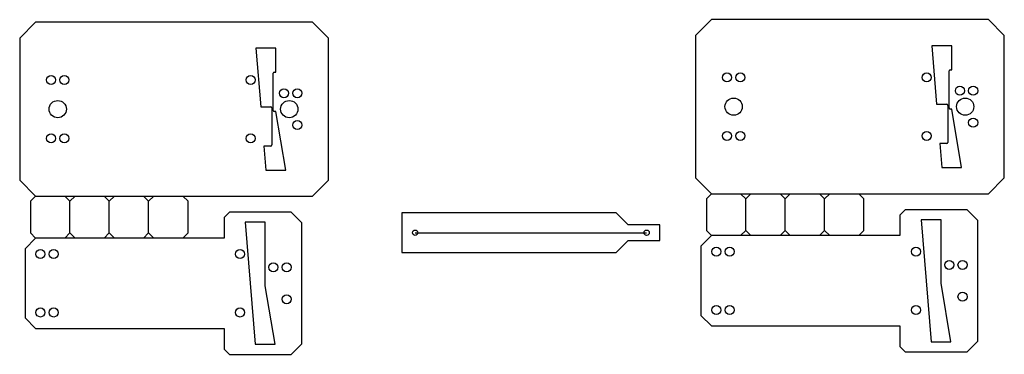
# Model space of a CAD drawing. Extents: x -192 to 178, y -46 to 80.
import ezdxf

# ---------------------------------------------------------------- set-up
doc = ezdxf.new("R2010")
doc.units = 0
doc.layers.get('0').update_dxf_attribs({"linetype": 'CONTINUOUS'})
for name, color, linetype in [('HIGH_POWER', 1, 'CONTINUOUS'), ('LOW_POWER', 5, 'CONTINUOUS'), ('MEDIUM_POWER', 3, 'CONTINUOUS')]:
    doc.layers.add(name, color=color, linetype=linetype)

msp = doc.modelspace()

# ---------------------------------------------------------------- linework, layer by layer
for p, q in [((67.88, 80.19), (61.88, 74.19)), ((171.88, 80.19), (67.88, 80.19)), ((177.88, 74.19), (171.88, 80.19)), ((61.88, 74.19), (61.88, 20.69)), ((177.88, 20.69), (177.88, 74.19)), ((158.13, 70.39), (150.66, 70.39)), ((150.66, 70.39), (152.44, 48.34)), ((158.13, 61.34), (158.13, 70.39)), ((157.13, 46.94), (157.13, 60.94)), ((157.53, 61.34), (158.13, 61.34)), ((152.44, 48.34), (156.23, 48.34)), ((156.63, 47.94), (156.63, 33.94)), ((158.13, 46.54), (157.53, 46.54)), ((161.85, 24.49), (158.13, 46.54)), ((156.23, 33.54), (153.64, 33.54)), ((153.64, 33.54), (154.37, 24.49)), ((154.37, 24.49), (161.85, 24.49)), ((61.88, 20.69), (67.88, 14.69)), ((171.88, 14.69), (177.88, 20.69)), ((67.88, 14.69), (65.94, 12.75)), ((65.94, 12.75), (65.94, 0.83)), ((67.88, 14.69), (171.88, 14.69)), ((80.74, 12.75), (78.8, 14.69)), ((82.68, 14.69), (80.74, 12.75)), ((80.74, 0.83), (80.74, 12.75)), ((95.54, 12.75), (93.6, 14.69)), ((97.48, 14.69), (95.54, 12.75)), ((95.54, 0.83), (95.54, 12.75)), ((110.34, 12.75), (108.4, 14.69)), ((112.28, 14.69), (110.34, 12.75)), ((110.34, 0.83), (110.34, 12.75)), ((125.14, 12.75), (123.2, 14.69)), ((125.14, 0.83), (125.14, 12.75)), ((140.68, 8.64), (138.68, 6.64)), ((163.88, 8.64), (140.68, 8.64)), ((167.88, 4.64), (163.88, 8.64)), ((138.68, 6.64), (138.68, -1.11)), ((154.13, 4.84), (146.66, 4.84)), ((146.66, 4.84), (150.37, -41.06)), ((154.13, -19.02), (154.13, 4.84)), ((167.88, -40.86), (167.88, 4.64)), ((-42.5, 0), (42.5, 0)), ((65.94, 0.83), (67.88, -1.11)), ((78.8, -1.11), (80.74, 0.83)), ((80.74, 0.83), (82.68, -1.11)), ((93.6, -1.11), (95.54, 0.83)), ((95.54, 0.83), (97.48, -1.11)), ((108.4, -1.11), (110.34, 0.83)), ((110.34, 0.83), (112.28, -1.11)), ((123.2, -1.11), (125.14, 0.83)), ((67.88, -1.11), (63.88, -5.11)), ((138.68, -1.11), (67.88, -1.11)), ((63.88, -5.11), (63.88, -31.11)), ((157.85, -41.06), (154.13, -19.02)), ((63.88, -31.11), (67.88, -35.11)), ((67.88, -35.11), (138.68, -35.11)), ((138.68, -35.11), (138.68, -42.86)), ((138.68, -42.86), (140.68, -44.86)), ((150.37, -41.06), (157.85, -41.06)), ((163.88, -44.86), (167.88, -40.86)), ((140.68, -44.86), (163.88, -44.86))]:
    msp.add_line(p, q)
for centre, radius in [((73.68, 58.44), 1.7), ((78.68, 58.44), 1.7), ((148.68, 58.44), 1.7), ((161.18, 53.44), 1.7), ((166.18, 53.44), 1.7), ((76.18, 47.44), 3.25), ((163.18, 47.44), 3.25), ((166.18, 41.44), 1.7), ((73.68, 36.44), 1.7), ((78.68, 36.44), 1.7), ((148.68, 36.44), 1.7), ((-43.5, 0), 1), ((43.5, 0), 1), ((69.68, -7.11), 1.7), ((74.68, -7.11), 1.7), ((144.68, -7.11), 1.7), ((157.18, -12.11), 1.7), ((162.18, -12.11), 1.7), ((162.18, -24.11), 1.7), ((69.68, -29.11), 1.7), ((74.68, -29.11), 1.7), ((144.68, -29.11), 1.7)]:
    msp.add_circle(centre, radius)
for centre, start, end in [((157.53, 60.94), 90, 180), ((156.23, 47.94), 0, 90), ((157.53, 46.94), 180, 270), ((156.23, 33.94), 270, 0)]:
    msp.add_arc(centre, 0.4, start, end)
at = {"layer": 'HIGH_POWER'}
for p, q in [((-186.08, 79.26), (-192.08, 73.26)), ((-186.08, 79.26), (-192.08, 73.26)), ((-186.08, 79.26), (-192.08, 73.26)), ((-186.08, 79.26), (-192.08, 73.26)), ((-186.08, 79.26), (-192.08, 73.26)), ((-186.08, 79.26), (-192.08, 73.26)), ((-186.08, 79.26), (-192.08, 73.26)), ((-186.08, 79.26), (-192.08, 73.26)), ((-186.08, 79.26), (-192.08, 73.26)), ((-186.08, 79.26), (-192.08, 73.26)), ((-186.08, 79.26), (-192.08, 73.26)), ((-186.08, 79.26), (-192.08, 73.26)), ((-82.08, 79.26), (-186.08, 79.26)), ((-82.08, 79.26), (-186.08, 79.26)), ((-82.08, 79.26), (-186.08, 79.26)), ((-82.08, 79.26), (-186.08, 79.26)), ((-82.08, 79.26), (-186.08, 79.26)), ((-82.08, 79.26), (-186.08, 79.26)), ((-82.08, 79.26), (-186.08, 79.26)), ((-82.08, 79.26), (-186.08, 79.26)), ((-82.08, 79.26), (-186.08, 79.26)), ((-82.08, 79.26), (-186.08, 79.26)), ((-82.08, 79.26), (-186.08, 79.26)), ((-82.08, 79.26), (-186.08, 79.26)), ((-76.08, 73.26), (-82.08, 79.26)), ((-76.08, 73.26), (-82.08, 79.26)), ((-76.08, 73.26), (-82.08, 79.26)), ((-76.08, 73.26), (-82.08, 79.26)), ((-76.08, 73.26), (-82.08, 79.26)), ((-76.08, 73.26), (-82.08, 79.26)), ((-76.08, 73.26), (-82.08, 79.26)), ((-76.08, 73.26), (-82.08, 79.26)), ((-76.08, 73.26), (-82.08, 79.26)), ((-76.08, 73.26), (-82.08, 79.26)), ((-76.08, 73.26), (-82.08, 79.26)), ((-76.08, 73.26), (-82.08, 79.26)), ((-192.08, 73.26), (-192.08, 19.76)), ((-192.08, 73.26), (-192.08, 19.76)), ((-192.08, 73.26), (-192.08, 19.76)), ((-192.08, 73.26), (-192.08, 19.76)), ((-192.08, 73.26), (-192.08, 19.76)), ((-192.08, 73.26), (-192.08, 19.76)), ((-192.08, 73.26), (-192.08, 19.76)), ((-192.08, 73.26), (-192.08, 19.76)), ((-192.08, 73.26), (-192.08, 19.76)), ((-192.08, 73.26), (-192.08, 19.76)), ((-192.08, 73.26), (-192.08, 19.76)), ((-192.08, 73.26), (-192.08, 19.76)), ((-76.08, 19.76), (-76.08, 73.26)), ((-76.08, 19.76), (-76.08, 73.26)), ((-76.08, 19.76), (-76.08, 73.26)), ((-76.08, 19.76), (-76.08, 73.26)), ((-76.08, 19.76), (-76.08, 73.26)), ((-76.08, 19.76), (-76.08, 73.26)), ((-76.08, 19.76), (-76.08, 73.26)), ((-76.08, 19.76), (-76.08, 73.26)), ((-76.08, 19.76), (-76.08, 73.26)), ((-76.08, 19.76), (-76.08, 73.26)), ((-76.08, 19.76), (-76.08, 73.26)), ((-76.08, 19.76), (-76.08, 73.26)), ((-95.83, 69.46), (-103.3, 69.46)), ((-103.3, 69.46), (-101.52, 47.41)), ((-95.83, 69.46), (-103.3, 69.46)), ((-103.3, 69.46), (-101.52, 47.41)), ((-95.83, 69.46), (-103.3, 69.46)), ((-103.3, 69.46), (-101.52, 47.41)), ((-95.83, 69.46), (-103.3, 69.46)), ((-103.3, 69.46), (-101.52, 47.41)), ((-95.83, 69.46), (-103.3, 69.46)), ((-103.3, 69.46), (-101.52, 47.41)), ((-95.83, 69.46), (-103.3, 69.46)), ((-103.3, 69.46), (-101.52, 47.41)), ((-95.83, 69.46), (-103.3, 69.46)), ((-103.3, 69.46), (-101.52, 47.41)), ((-95.83, 69.46), (-103.3, 69.46)), ((-103.3, 69.46), (-101.52, 47.41)), ((-95.83, 69.46), (-103.3, 69.46)), ((-103.3, 69.46), (-101.52, 47.41)), ((-95.83, 69.46), (-103.3, 69.46)), ((-103.3, 69.46), (-101.52, 47.41)), ((-95.83, 69.46), (-103.3, 69.46)), ((-103.3, 69.46), (-101.52, 47.41)), ((-95.83, 69.46), (-103.3, 69.46)), ((-103.3, 69.46), (-101.52, 47.41)), ((-95.83, 60.41), (-95.83, 69.46)), ((-95.83, 60.41), (-95.83, 69.46)), ((-95.83, 60.41), (-95.83, 69.46)), ((-95.83, 60.41), (-95.83, 69.46)), ((-95.83, 60.41), (-95.83, 69.46)), ((-95.83, 60.41), (-95.83, 69.46)), ((-95.83, 60.41), (-95.83, 69.46)), ((-95.83, 60.41), (-95.83, 69.46)), ((-95.83, 60.41), (-95.83, 69.46)), ((-95.83, 60.41), (-95.83, 69.46)), ((-95.83, 60.41), (-95.83, 69.46)), ((-95.83, 60.41), (-95.83, 69.46)), ((-96.83, 46.01), (-96.83, 60.01)), ((-96.83, 46.01), (-96.83, 60.01)), ((-96.83, 46.01), (-96.83, 60.01)), ((-96.83, 46.01), (-96.83, 60.01)), ((-96.83, 46.01), (-96.83, 60.01)), ((-96.83, 46.01), (-96.83, 60.01)), ((-96.83, 46.01), (-96.83, 60.01)), ((-96.83, 46.01), (-96.83, 60.01)), ((-96.83, 46.01), (-96.83, 60.01)), ((-96.83, 46.01), (-96.83, 60.01)), ((-96.83, 46.01), (-96.83, 60.01)), ((-96.83, 46.01), (-96.83, 60.01)), ((-96.43, 60.41), (-95.83, 60.41)), ((-96.43, 60.41), (-95.83, 60.41)), ((-96.43, 60.41), (-95.83, 60.41)), ((-96.43, 60.41), (-95.83, 60.41)), ((-96.43, 60.41), (-95.83, 60.41)), ((-96.43, 60.41), (-95.83, 60.41)), ((-96.43, 60.41), (-95.83, 60.41)), ((-96.43, 60.41), (-95.83, 60.41)), ((-96.43, 60.41), (-95.83, 60.41)), ((-96.43, 60.41), (-95.83, 60.41)), ((-96.43, 60.41), (-95.83, 60.41)), ((-96.43, 60.41), (-95.83, 60.41)), ((-101.52, 47.41), (-97.73, 47.41)), ((-101.52, 47.41), (-97.73, 47.41)), ((-101.52, 47.41), (-97.73, 47.41)), ((-101.52, 47.41), (-97.73, 47.41)), ((-101.52, 47.41), (-97.73, 47.41)), ((-101.52, 47.41), (-97.73, 47.41)), ((-101.52, 47.41), (-97.73, 47.41)), ((-101.52, 47.41), (-97.73, 47.41)), ((-101.52, 47.41), (-97.73, 47.41)), ((-101.52, 47.41), (-97.73, 47.41)), ((-101.52, 47.41), (-97.73, 47.41)), ((-101.52, 47.41), (-97.73, 47.41)), ((-97.33, 47.01), (-97.33, 33.01)), ((-97.33, 47.01), (-97.33, 33.01)), ((-97.33, 47.01), (-97.33, 33.01)), ((-97.33, 47.01), (-97.33, 33.01)), ((-97.33, 47.01), (-97.33, 33.01)), ((-97.33, 47.01), (-97.33, 33.01)), ((-97.33, 47.01), (-97.33, 33.01)), ((-97.33, 47.01), (-97.33, 33.01)), ((-97.33, 47.01), (-97.33, 33.01)), ((-97.33, 47.01), (-97.33, 33.01)), ((-97.33, 47.01), (-97.33, 33.01)), ((-97.33, 47.01), (-97.33, 33.01)), ((-95.83, 45.61), (-96.43, 45.61)), ((-95.83, 45.61), (-96.43, 45.61)), ((-95.83, 45.61), (-96.43, 45.61)), ((-95.83, 45.61), (-96.43, 45.61)), ((-95.83, 45.61), (-96.43, 45.61)), ((-95.83, 45.61), (-96.43, 45.61)), ((-95.83, 45.61), (-96.43, 45.61)), ((-95.83, 45.61), (-96.43, 45.61)), ((-95.83, 45.61), (-96.43, 45.61)), ((-95.83, 45.61), (-96.43, 45.61)), ((-95.83, 45.61), (-96.43, 45.61)), ((-95.83, 45.61), (-96.43, 45.61)), ((-92.11, 23.56), (-95.83, 45.61)), ((-92.11, 23.56), (-95.83, 45.61)), ((-92.11, 23.56), (-95.83, 45.61)), ((-92.11, 23.56), (-95.83, 45.61)), ((-92.11, 23.56), (-95.83, 45.61)), ((-92.11, 23.56), (-95.83, 45.61)), ((-92.11, 23.56), (-95.83, 45.61)), ((-92.11, 23.56), (-95.83, 45.61)), ((-92.11, 23.56), (-95.83, 45.61)), ((-92.11, 23.56), (-95.83, 45.61)), ((-92.11, 23.56), (-95.83, 45.61)), ((-92.11, 23.56), (-95.83, 45.61)), ((-97.73, 32.61), (-100.32, 32.61)), ((-100.32, 32.61), (-99.59, 23.56)), ((-97.73, 32.61), (-100.32, 32.61)), ((-100.32, 32.61), (-99.59, 23.56)), ((-97.73, 32.61), (-100.32, 32.61)), ((-100.32, 32.61), (-99.59, 23.56)), ((-97.73, 32.61), (-100.32, 32.61)), ((-100.32, 32.61), (-99.59, 23.56)), ((-97.73, 32.61), (-100.32, 32.61)), ((-100.32, 32.61), (-99.59, 23.56)), ((-97.73, 32.61), (-100.32, 32.61)), ((-100.32, 32.61), (-99.59, 23.56)), ((-97.73, 32.61), (-100.32, 32.61)), ((-100.32, 32.61), (-99.59, 23.56)), ((-97.73, 32.61), (-100.32, 32.61)), ((-100.32, 32.61), (-99.59, 23.56)), ((-97.73, 32.61), (-100.32, 32.61)), ((-100.32, 32.61), (-99.59, 23.56)), ((-97.73, 32.61), (-100.32, 32.61)), ((-100.32, 32.61), (-99.59, 23.56)), ((-97.73, 32.61), (-100.32, 32.61)), ((-100.32, 32.61), (-99.59, 23.56)), ((-97.73, 32.61), (-100.32, 32.61)), ((-100.32, 32.61), (-99.59, 23.56)), ((-99.59, 23.56), (-92.11, 23.56)), ((-99.59, 23.56), (-92.11, 23.56)), ((-99.59, 23.56), (-92.11, 23.56)), ((-99.59, 23.56), (-92.11, 23.56)), ((-99.59, 23.56), (-92.11, 23.56)), ((-99.59, 23.56), (-92.11, 23.56)), ((-99.59, 23.56), (-92.11, 23.56)), ((-99.59, 23.56), (-92.11, 23.56)), ((-99.59, 23.56), (-92.11, 23.56)), ((-99.59, 23.56), (-92.11, 23.56)), ((-99.59, 23.56), (-92.11, 23.56)), ((-99.59, 23.56), (-92.11, 23.56)), ((-192.08, 19.76), (-186.08, 13.76)), ((-192.08, 19.76), (-186.08, 13.76)), ((-192.08, 19.76), (-186.08, 13.76)), ((-192.08, 19.76), (-186.08, 13.76)), ((-192.08, 19.76), (-186.08, 13.76)), ((-192.08, 19.76), (-186.08, 13.76)), ((-192.08, 19.76), (-186.08, 13.76)), ((-192.08, 19.76), (-186.08, 13.76)), ((-192.08, 19.76), (-186.08, 13.76)), ((-192.08, 19.76), (-186.08, 13.76)), ((-192.08, 19.76), (-186.08, 13.76)), ((-192.08, 19.76), (-186.08, 13.76)), ((-82.08, 13.76), (-76.08, 19.76)), ((-82.08, 13.76), (-76.08, 19.76)), ((-82.08, 13.76), (-76.08, 19.76)), ((-82.08, 13.76), (-76.08, 19.76)), ((-82.08, 13.76), (-76.08, 19.76)), ((-82.08, 13.76), (-76.08, 19.76)), ((-82.08, 13.76), (-76.08, 19.76)), ((-82.08, 13.76), (-76.08, 19.76)), ((-82.08, 13.76), (-76.08, 19.76)), ((-82.08, 13.76), (-76.08, 19.76)), ((-82.08, 13.76), (-76.08, 19.76)), ((-82.08, 13.76), (-76.08, 19.76)), ((-186.08, 13.76), (-188.02, 11.81)), ((-186.08, 13.76), (-188.02, 11.81)), ((-186.08, 13.76), (-188.02, 11.81)), ((-186.08, 13.76), (-188.02, 11.81)), ((-186.08, 13.76), (-188.02, 11.81)), ((-186.08, 13.76), (-188.02, 11.81)), ((-186.08, 13.76), (-188.02, 11.81)), ((-186.08, 13.76), (-188.02, 11.81)), ((-186.08, 13.76), (-188.02, 11.81)), ((-186.08, 13.76), (-188.02, 11.81)), ((-186.08, 13.76), (-188.02, 11.81)), ((-186.08, 13.76), (-188.02, 11.81)), ((-188.02, 11.81), (-188.02, -0.1)), ((-188.02, 11.81), (-188.02, -0.1)), ((-188.02, 11.81), (-188.02, -0.1)), ((-188.02, 11.81), (-188.02, -0.1)), ((-188.02, 11.81), (-188.02, -0.1)), ((-188.02, 11.81), (-188.02, -0.1)), ((-188.02, 11.81), (-188.02, -0.1)), ((-188.02, 11.81), (-188.02, -0.1)), ((-188.02, 11.81), (-188.02, -0.1)), ((-188.02, 11.81), (-188.02, -0.1)), ((-188.02, 11.81), (-188.02, -0.1)), ((-188.02, 11.81), (-188.02, -0.1)), ((-186.08, 13.76), (-82.08, 13.76)), ((-186.08, 13.76), (-82.08, 13.76)), ((-186.08, 13.76), (-82.08, 13.76)), ((-186.08, 13.76), (-82.08, 13.76)), ((-186.08, 13.76), (-82.08, 13.76)), ((-186.08, 13.76), (-82.08, 13.76)), ((-186.08, 13.76), (-82.08, 13.76)), ((-186.08, 13.76), (-82.08, 13.76)), ((-186.08, 13.76), (-82.08, 13.76)), ((-186.08, 13.76), (-82.08, 13.76)), ((-186.08, 13.76), (-82.08, 13.76)), ((-186.08, 13.76), (-82.08, 13.76)), ((-173.22, 11.81), (-175.16, 13.76)), ((-173.22, 11.81), (-175.16, 13.76)), ((-173.22, 11.81), (-175.16, 13.76)), ((-173.22, 11.81), (-175.16, 13.76)), ((-173.22, 11.81), (-175.16, 13.76)), ((-173.22, 11.81), (-175.16, 13.76)), ((-173.22, 11.81), (-175.16, 13.76)), ((-173.22, 11.81), (-175.16, 13.76)), ((-173.22, 11.81), (-175.16, 13.76)), ((-173.22, 11.81), (-175.16, 13.76)), ((-173.22, 11.81), (-175.16, 13.76)), ((-173.22, 11.81), (-175.16, 13.76)), ((-171.28, 13.76), (-173.22, 11.81)), ((-171.28, 13.76), (-173.22, 11.81)), ((-171.28, 13.76), (-173.22, 11.81)), ((-171.28, 13.76), (-173.22, 11.81)), ((-171.28, 13.76), (-173.22, 11.81)), ((-171.28, 13.76), (-173.22, 11.81)), ((-171.28, 13.76), (-173.22, 11.81)), ((-171.28, 13.76), (-173.22, 11.81)), ((-171.28, 13.76), (-173.22, 11.81)), ((-171.28, 13.76), (-173.22, 11.81)), ((-171.28, 13.76), (-173.22, 11.81)), ((-171.28, 13.76), (-173.22, 11.81)), ((-173.22, -0.1), (-173.22, 11.81)), ((-173.22, -0.1), (-173.22, 11.81)), ((-173.22, -0.1), (-173.22, 11.81)), ((-173.22, -0.1), (-173.22, 11.81)), ((-173.22, -0.1), (-173.22, 11.81)), ((-173.22, -0.1), (-173.22, 11.81)), ((-173.22, -0.1), (-173.22, 11.81)), ((-173.22, -0.1), (-173.22, 11.81)), ((-173.22, -0.1), (-173.22, 11.81)), ((-173.22, -0.1), (-173.22, 11.81)), ((-173.22, -0.1), (-173.22, 11.81)), ((-173.22, -0.1), (-173.22, 11.81)), ((-158.42, 11.81), (-160.36, 13.76)), ((-158.42, 11.81), (-160.36, 13.76)), ((-158.42, 11.81), (-160.36, 13.76)), ((-158.42, 11.81), (-160.36, 13.76)), ((-158.42, 11.81), (-160.36, 13.76)), ((-158.42, 11.81), (-160.36, 13.76)), ((-158.42, 11.81), (-160.36, 13.76)), ((-158.42, 11.81), (-160.36, 13.76)), ((-158.42, 11.81), (-160.36, 13.76)), ((-158.42, 11.81), (-160.36, 13.76)), ((-158.42, 11.81), (-160.36, 13.76)), ((-158.42, 11.81), (-160.36, 13.76)), ((-156.48, 13.76), (-158.42, 11.81)), ((-156.48, 13.76), (-158.42, 11.81)), ((-156.48, 13.76), (-158.42, 11.81)), ((-156.48, 13.76), (-158.42, 11.81)), ((-156.48, 13.76), (-158.42, 11.81)), ((-156.48, 13.76), (-158.42, 11.81)), ((-156.48, 13.76), (-158.42, 11.81)), ((-156.48, 13.76), (-158.42, 11.81)), ((-156.48, 13.76), (-158.42, 11.81)), ((-156.48, 13.76), (-158.42, 11.81)), ((-156.48, 13.76), (-158.42, 11.81)), ((-156.48, 13.76), (-158.42, 11.81)), ((-158.42, -0.1), (-158.42, 11.81)), ((-158.42, -0.1), (-158.42, 11.81)), ((-158.42, -0.1), (-158.42, 11.81)), ((-158.42, -0.1), (-158.42, 11.81)), ((-158.42, -0.1), (-158.42, 11.81)), ((-158.42, -0.1), (-158.42, 11.81)), ((-158.42, -0.1), (-158.42, 11.81)), ((-158.42, -0.1), (-158.42, 11.81)), ((-158.42, -0.1), (-158.42, 11.81)), ((-158.42, -0.1), (-158.42, 11.81)), ((-158.42, -0.1), (-158.42, 11.81)), ((-158.42, -0.1), (-158.42, 11.81)), ((-143.62, 11.81), (-145.56, 13.76)), ((-143.62, 11.81), (-145.56, 13.76)), ((-143.62, 11.81), (-145.56, 13.76)), ((-143.62, 11.81), (-145.56, 13.76)), ((-143.62, 11.81), (-145.56, 13.76)), ((-143.62, 11.81), (-145.56, 13.76)), ((-143.62, 11.81), (-145.56, 13.76)), ((-143.62, 11.81), (-145.56, 13.76)), ((-143.62, 11.81), (-145.56, 13.76)), ((-143.62, 11.81), (-145.56, 13.76)), ((-143.62, 11.81), (-145.56, 13.76)), ((-143.62, 11.81), (-145.56, 13.76)), ((-141.68, 13.76), (-143.62, 11.81)), ((-141.68, 13.76), (-143.62, 11.81)), ((-141.68, 13.76), (-143.62, 11.81)), ((-141.68, 13.76), (-143.62, 11.81)), ((-141.68, 13.76), (-143.62, 11.81)), ((-141.68, 13.76), (-143.62, 11.81)), ((-141.68, 13.76), (-143.62, 11.81)), ((-141.68, 13.76), (-143.62, 11.81)), ((-141.68, 13.76), (-143.62, 11.81)), ((-141.68, 13.76), (-143.62, 11.81)), ((-141.68, 13.76), (-143.62, 11.81)), ((-141.68, 13.76), (-143.62, 11.81)), ((-143.62, -0.1), (-143.62, 11.81)), ((-143.62, -0.1), (-143.62, 11.81)), ((-143.62, -0.1), (-143.62, 11.81)), ((-143.62, -0.1), (-143.62, 11.81)), ((-143.62, -0.1), (-143.62, 11.81)), ((-143.62, -0.1), (-143.62, 11.81)), ((-143.62, -0.1), (-143.62, 11.81)), ((-143.62, -0.1), (-143.62, 11.81)), ((-143.62, -0.1), (-143.62, 11.81)), ((-143.62, -0.1), (-143.62, 11.81)), ((-143.62, -0.1), (-143.62, 11.81)), ((-143.62, -0.1), (-143.62, 11.81)), ((-128.82, 11.81), (-130.76, 13.76)), ((-128.82, 11.81), (-130.76, 13.76)), ((-128.82, 11.81), (-130.76, 13.76)), ((-128.82, 11.81), (-130.76, 13.76)), ((-128.82, 11.81), (-130.76, 13.76)), ((-128.82, 11.81), (-130.76, 13.76)), ((-128.82, 11.81), (-130.76, 13.76)), ((-128.82, 11.81), (-130.76, 13.76)), ((-128.82, 11.81), (-130.76, 13.76)), ((-128.82, 11.81), (-130.76, 13.76)), ((-128.82, 11.81), (-130.76, 13.76)), ((-128.82, 11.81), (-130.76, 13.76)), ((-128.82, -0.1), (-128.82, 11.81)), ((-128.82, -0.1), (-128.82, 11.81)), ((-128.82, -0.1), (-128.82, 11.81)), ((-128.82, -0.1), (-128.82, 11.81)), ((-128.82, -0.1), (-128.82, 11.81)), ((-128.82, -0.1), (-128.82, 11.81)), ((-128.82, -0.1), (-128.82, 11.81)), ((-128.82, -0.1), (-128.82, 11.81)), ((-128.82, -0.1), (-128.82, 11.81)), ((-128.82, -0.1), (-128.82, 11.81)), ((-128.82, -0.1), (-128.82, 11.81)), ((-128.82, -0.1), (-128.82, 11.81)), ((-113.28, 7.71), (-115.28, 5.71)), ((-113.28, 7.71), (-115.28, 5.71)), ((-113.28, 7.71), (-115.28, 5.71)), ((-113.28, 7.71), (-115.28, 5.71)), ((-113.28, 7.71), (-115.28, 5.71)), ((-113.28, 7.71), (-115.28, 5.71)), ((-113.28, 7.71), (-115.28, 5.71)), ((-113.28, 7.71), (-115.28, 5.71)), ((-113.28, 7.71), (-115.28, 5.71)), ((-113.28, 7.71), (-115.28, 5.71)), ((-113.28, 7.71), (-115.28, 5.71)), ((-113.28, 7.71), (-115.28, 5.71)), ((-90.08, 7.71), (-113.28, 7.71)), ((-90.08, 7.71), (-113.28, 7.71)), ((-90.08, 7.71), (-113.28, 7.71)), ((-90.08, 7.71), (-113.28, 7.71)), ((-90.08, 7.71), (-113.28, 7.71)), ((-90.08, 7.71), (-113.28, 7.71)), ((-90.08, 7.71), (-113.28, 7.71)), ((-90.08, 7.71), (-113.28, 7.71)), ((-90.08, 7.71), (-113.28, 7.71)), ((-90.08, 7.71), (-113.28, 7.71)), ((-90.08, 7.71), (-113.28, 7.71)), ((-90.08, 7.71), (-113.28, 7.71)), ((-86.08, 3.71), (-90.08, 7.71)), ((-86.08, 3.71), (-90.08, 7.71)), ((-86.08, 3.71), (-90.08, 7.71)), ((-86.08, 3.71), (-90.08, 7.71)), ((-86.08, 3.71), (-90.08, 7.71)), ((-86.08, 3.71), (-90.08, 7.71)), ((-86.08, 3.71), (-90.08, 7.71)), ((-86.08, 3.71), (-90.08, 7.71)), ((-86.08, 3.71), (-90.08, 7.71)), ((-86.08, 3.71), (-90.08, 7.71)), ((-86.08, 3.71), (-90.08, 7.71)), ((-86.08, 3.71), (-90.08, 7.71)), ((-48.5, 7.5), (-48.5, -7.5)), ((32, 7.5), (-48.5, 7.5)), ((36.5, 3), (32, 7.5)), ((-115.28, 5.71), (-115.28, -2.04)), ((-115.28, 5.71), (-115.28, -2.04)), ((-115.28, 5.71), (-115.28, -2.04)), ((-115.28, 5.71), (-115.28, -2.04)), ((-115.28, 5.71), (-115.28, -2.04)), ((-115.28, 5.71), (-115.28, -2.04)), ((-115.28, 5.71), (-115.28, -2.04)), ((-115.28, 5.71), (-115.28, -2.04)), ((-115.28, 5.71), (-115.28, -2.04)), ((-115.28, 5.71), (-115.28, -2.04)), ((-115.28, 5.71), (-115.28, -2.04)), ((-115.28, 5.71), (-115.28, -2.04)), ((-99.83, 3.91), (-107.3, 3.91)), ((-107.3, 3.91), (-103.59, -41.99)), ((-99.83, 3.91), (-107.3, 3.91)), ((-107.3, 3.91), (-103.59, -41.99)), ((-99.83, 3.91), (-107.3, 3.91)), ((-107.3, 3.91), (-103.59, -41.99)), ((-99.83, 3.91), (-107.3, 3.91)), ((-107.3, 3.91), (-103.59, -41.99)), ((-99.83, 3.91), (-107.3, 3.91)), ((-107.3, 3.91), (-103.59, -41.99)), ((-99.83, 3.91), (-107.3, 3.91)), ((-107.3, 3.91), (-103.59, -41.99)), ((-99.83, 3.91), (-107.3, 3.91)), ((-107.3, 3.91), (-103.59, -41.99)), ((-99.83, 3.91), (-107.3, 3.91)), ((-107.3, 3.91), (-103.59, -41.99)), ((-99.83, 3.91), (-107.3, 3.91)), ((-107.3, 3.91), (-103.59, -41.99)), ((-99.83, 3.91), (-107.3, 3.91)), ((-107.3, 3.91), (-103.59, -41.99)), ((-99.83, 3.91), (-107.3, 3.91)), ((-107.3, 3.91), (-103.59, -41.99)), ((-99.83, 3.91), (-107.3, 3.91)), ((-107.3, 3.91), (-103.59, -41.99)), ((-99.83, -19.96), (-99.83, 3.91)), ((-99.83, -19.96), (-99.83, 3.91)), ((-99.83, -19.96), (-99.83, 3.91)), ((-99.83, -19.96), (-99.83, 3.91)), ((-99.83, -19.96), (-99.83, 3.91)), ((-99.83, -19.96), (-99.83, 3.91)), ((-99.83, -19.96), (-99.83, 3.91)), ((-99.83, -19.96), (-99.83, 3.91)), ((-99.83, -19.96), (-99.83, 3.91)), ((-99.83, -19.96), (-99.83, 3.91)), ((-99.83, -19.96), (-99.83, 3.91)), ((-99.83, -19.96), (-99.83, 3.91)), ((-86.08, -41.79), (-86.08, 3.71)), ((-86.08, -41.79), (-86.08, 3.71)), ((-86.08, -41.79), (-86.08, 3.71)), ((-86.08, -41.79), (-86.08, 3.71)), ((-86.08, -41.79), (-86.08, 3.71)), ((-86.08, -41.79), (-86.08, 3.71)), ((-86.08, -41.79), (-86.08, 3.71)), ((-86.08, -41.79), (-86.08, 3.71)), ((-86.08, -41.79), (-86.08, 3.71)), ((-86.08, -41.79), (-86.08, 3.71)), ((-86.08, -41.79), (-86.08, 3.71)), ((-86.08, -41.79), (-86.08, 3.71)), ((48.5, 3), (36.5, 3)), ((48.5, -3), (48.5, 3)), ((-186.08, -2.04), (-190.08, -6.04)), ((-186.08, -2.04), (-190.08, -6.04)), ((-186.08, -2.04), (-190.08, -6.04)), ((-186.08, -2.04), (-190.08, -6.04)), ((-186.08, -2.04), (-190.08, -6.04)), ((-186.08, -2.04), (-190.08, -6.04)), ((-186.08, -2.04), (-190.08, -6.04)), ((-186.08, -2.04), (-190.08, -6.04)), ((-186.08, -2.04), (-190.08, -6.04)), ((-186.08, -2.04), (-190.08, -6.04)), ((-186.08, -2.04), (-190.08, -6.04)), ((-186.08, -2.04), (-190.08, -6.04)), ((-188.02, -0.1), (-186.08, -2.04)), ((-188.02, -0.1), (-186.08, -2.04)), ((-188.02, -0.1), (-186.08, -2.04)), ((-188.02, -0.1), (-186.08, -2.04)), ((-188.02, -0.1), (-186.08, -2.04)), ((-188.02, -0.1), (-186.08, -2.04)), ((-188.02, -0.1), (-186.08, -2.04)), ((-188.02, -0.1), (-186.08, -2.04)), ((-188.02, -0.1), (-186.08, -2.04)), ((-188.02, -0.1), (-186.08, -2.04)), ((-188.02, -0.1), (-186.08, -2.04)), ((-188.02, -0.1), (-186.08, -2.04)), ((-115.28, -2.04), (-186.08, -2.04)), ((-115.28, -2.04), (-186.08, -2.04)), ((-115.28, -2.04), (-186.08, -2.04)), ((-115.28, -2.04), (-186.08, -2.04)), ((-115.28, -2.04), (-186.08, -2.04)), ((-115.28, -2.04), (-186.08, -2.04)), ((-115.28, -2.04), (-186.08, -2.04)), ((-115.28, -2.04), (-186.08, -2.04)), ((-115.28, -2.04), (-186.08, -2.04)), ((-115.28, -2.04), (-186.08, -2.04)), ((-115.28, -2.04), (-186.08, -2.04)), ((-115.28, -2.04), (-186.08, -2.04)), ((-175.16, -2.04), (-173.22, -0.1)), ((-175.16, -2.04), (-173.22, -0.1)), ((-175.16, -2.04), (-173.22, -0.1)), ((-175.16, -2.04), (-173.22, -0.1)), ((-175.16, -2.04), (-173.22, -0.1)), ((-175.16, -2.04), (-173.22, -0.1)), ((-175.16, -2.04), (-173.22, -0.1)), ((-175.16, -2.04), (-173.22, -0.1)), ((-175.16, -2.04), (-173.22, -0.1)), ((-175.16, -2.04), (-173.22, -0.1)), ((-175.16, -2.04), (-173.22, -0.1)), ((-175.16, -2.04), (-173.22, -0.1)), ((-173.22, -0.1), (-171.28, -2.04)), ((-173.22, -0.1), (-171.28, -2.04)), ((-173.22, -0.1), (-171.28, -2.04)), ((-173.22, -0.1), (-171.28, -2.04)), ((-173.22, -0.1), (-171.28, -2.04)), ((-173.22, -0.1), (-171.28, -2.04)), ((-173.22, -0.1), (-171.28, -2.04)), ((-173.22, -0.1), (-171.28, -2.04)), ((-173.22, -0.1), (-171.28, -2.04)), ((-173.22, -0.1), (-171.28, -2.04)), ((-173.22, -0.1), (-171.28, -2.04)), ((-173.22, -0.1), (-171.28, -2.04)), ((-160.36, -2.04), (-158.42, -0.1)), ((-160.36, -2.04), (-158.42, -0.1)), ((-160.36, -2.04), (-158.42, -0.1)), ((-160.36, -2.04), (-158.42, -0.1)), ((-160.36, -2.04), (-158.42, -0.1)), ((-160.36, -2.04), (-158.42, -0.1)), ((-160.36, -2.04), (-158.42, -0.1)), ((-160.36, -2.04), (-158.42, -0.1)), ((-160.36, -2.04), (-158.42, -0.1)), ((-160.36, -2.04), (-158.42, -0.1)), ((-160.36, -2.04), (-158.42, -0.1)), ((-160.36, -2.04), (-158.42, -0.1)), ((-158.42, -0.1), (-156.48, -2.04)), ((-158.42, -0.1), (-156.48, -2.04)), ((-158.42, -0.1), (-156.48, -2.04)), ((-158.42, -0.1), (-156.48, -2.04)), ((-158.42, -0.1), (-156.48, -2.04)), ((-158.42, -0.1), (-156.48, -2.04)), ((-158.42, -0.1), (-156.48, -2.04)), ((-158.42, -0.1), (-156.48, -2.04)), ((-158.42, -0.1), (-156.48, -2.04)), ((-158.42, -0.1), (-156.48, -2.04)), ((-158.42, -0.1), (-156.48, -2.04)), ((-158.42, -0.1), (-156.48, -2.04)), ((-145.56, -2.04), (-143.62, -0.1)), ((-145.56, -2.04), (-143.62, -0.1)), ((-145.56, -2.04), (-143.62, -0.1)), ((-145.56, -2.04), (-143.62, -0.1)), ((-145.56, -2.04), (-143.62, -0.1)), ((-145.56, -2.04), (-143.62, -0.1)), ((-145.56, -2.04), (-143.62, -0.1)), ((-145.56, -2.04), (-143.62, -0.1)), ((-145.56, -2.04), (-143.62, -0.1)), ((-145.56, -2.04), (-143.62, -0.1)), ((-145.56, -2.04), (-143.62, -0.1)), ((-145.56, -2.04), (-143.62, -0.1)), ((-143.62, -0.1), (-141.68, -2.04)), ((-143.62, -0.1), (-141.68, -2.04)), ((-143.62, -0.1), (-141.68, -2.04)), ((-143.62, -0.1), (-141.68, -2.04)), ((-143.62, -0.1), (-141.68, -2.04)), ((-143.62, -0.1), (-141.68, -2.04)), ((-143.62, -0.1), (-141.68, -2.04)), ((-143.62, -0.1), (-141.68, -2.04)), ((-143.62, -0.1), (-141.68, -2.04)), ((-143.62, -0.1), (-141.68, -2.04)), ((-143.62, -0.1), (-141.68, -2.04)), ((-143.62, -0.1), (-141.68, -2.04)), ((-130.76, -2.04), (-128.82, -0.1)), ((-130.76, -2.04), (-128.82, -0.1)), ((-130.76, -2.04), (-128.82, -0.1)), ((-130.76, -2.04), (-128.82, -0.1)), ((-130.76, -2.04), (-128.82, -0.1)), ((-130.76, -2.04), (-128.82, -0.1)), ((-130.76, -2.04), (-128.82, -0.1)), ((-130.76, -2.04), (-128.82, -0.1)), ((-130.76, -2.04), (-128.82, -0.1)), ((-130.76, -2.04), (-128.82, -0.1)), ((-130.76, -2.04), (-128.82, -0.1)), ((-130.76, -2.04), (-128.82, -0.1)), ((32, -7.5), (36.5, -3)), ((36.5, -3), (48.5, -3)), ((-190.08, -6.04), (-190.08, -32.04)), ((-190.08, -6.04), (-190.08, -32.04)), ((-190.08, -6.04), (-190.08, -32.04)), ((-190.08, -6.04), (-190.08, -32.04)), ((-190.08, -6.04), (-190.08, -32.04)), ((-190.08, -6.04), (-190.08, -32.04)), ((-190.08, -6.04), (-190.08, -32.04)), ((-190.08, -6.04), (-190.08, -32.04)), ((-190.08, -6.04), (-190.08, -32.04)), ((-190.08, -6.04), (-190.08, -32.04)), ((-190.08, -6.04), (-190.08, -32.04)), ((-190.08, -6.04), (-190.08, -32.04)), ((-48.5, -7.5), (32, -7.5)), ((-96.11, -41.99), (-99.83, -19.96)), ((-96.11, -41.99), (-99.83, -19.96)), ((-96.11, -41.99), (-99.83, -19.96)), ((-96.11, -41.99), (-99.83, -19.96)), ((-96.11, -41.99), (-99.83, -19.96)), ((-96.11, -41.99), (-99.83, -19.96)), ((-96.11, -41.99), (-99.83, -19.96)), ((-96.11, -41.99), (-99.83, -19.96)), ((-96.11, -41.99), (-99.83, -19.96)), ((-96.11, -41.99), (-99.83, -19.96)), ((-96.11, -41.99), (-99.83, -19.96)), ((-96.11, -41.99), (-99.83, -19.96)), ((-190.08, -32.04), (-186.08, -36.04)), ((-190.08, -32.04), (-186.08, -36.04)), ((-190.08, -32.04), (-186.08, -36.04)), ((-190.08, -32.04), (-186.08, -36.04)), ((-190.08, -32.04), (-186.08, -36.04)), ((-190.08, -32.04), (-186.08, -36.04)), ((-190.08, -32.04), (-186.08, -36.04)), ((-190.08, -32.04), (-186.08, -36.04)), ((-190.08, -32.04), (-186.08, -36.04)), ((-190.08, -32.04), (-186.08, -36.04)), ((-190.08, -32.04), (-186.08, -36.04)), ((-190.08, -32.04), (-186.08, -36.04)), ((-186.08, -36.04), (-115.28, -36.04)), ((-186.08, -36.04), (-115.28, -36.04)), ((-186.08, -36.04), (-115.28, -36.04)), ((-186.08, -36.04), (-115.28, -36.04)), ((-186.08, -36.04), (-115.28, -36.04)), ((-186.08, -36.04), (-115.28, -36.04)), ((-186.08, -36.04), (-115.28, -36.04)), ((-186.08, -36.04), (-115.28, -36.04)), ((-186.08, -36.04), (-115.28, -36.04)), ((-186.08, -36.04), (-115.28, -36.04)), ((-186.08, -36.04), (-115.28, -36.04)), ((-186.08, -36.04), (-115.28, -36.04)), ((-115.28, -36.04), (-115.28, -43.79)), ((-115.28, -36.04), (-115.28, -43.79)), ((-115.28, -36.04), (-115.28, -43.79)), ((-115.28, -36.04), (-115.28, -43.79)), ((-115.28, -36.04), (-115.28, -43.79)), ((-115.28, -36.04), (-115.28, -43.79)), ((-115.28, -36.04), (-115.28, -43.79)), ((-115.28, -36.04), (-115.28, -43.79)), ((-115.28, -36.04), (-115.28, -43.79)), ((-115.28, -36.04), (-115.28, -43.79)), ((-115.28, -36.04), (-115.28, -43.79)), ((-115.28, -36.04), (-115.28, -43.79)), ((-115.28, -43.79), (-113.28, -45.79)), ((-115.28, -43.79), (-113.28, -45.79)), ((-115.28, -43.79), (-113.28, -45.79)), ((-115.28, -43.79), (-113.28, -45.79)), ((-115.28, -43.79), (-113.28, -45.79)), ((-115.28, -43.79), (-113.28, -45.79)), ((-115.28, -43.79), (-113.28, -45.79)), ((-115.28, -43.79), (-113.28, -45.79)), ((-115.28, -43.79), (-113.28, -45.79)), ((-115.28, -43.79), (-113.28, -45.79)), ((-115.28, -43.79), (-113.28, -45.79)), ((-115.28, -43.79), (-113.28, -45.79)), ((-103.59, -41.99), (-96.11, -41.99)), ((-103.59, -41.99), (-96.11, -41.99)), ((-103.59, -41.99), (-96.11, -41.99)), ((-103.59, -41.99), (-96.11, -41.99)), ((-103.59, -41.99), (-96.11, -41.99)), ((-103.59, -41.99), (-96.11, -41.99)), ((-103.59, -41.99), (-96.11, -41.99)), ((-103.59, -41.99), (-96.11, -41.99)), ((-103.59, -41.99), (-96.11, -41.99)), ((-103.59, -41.99), (-96.11, -41.99)), ((-103.59, -41.99), (-96.11, -41.99)), ((-103.59, -41.99), (-96.11, -41.99)), ((-90.08, -45.79), (-86.08, -41.79)), ((-90.08, -45.79), (-86.08, -41.79)), ((-90.08, -45.79), (-86.08, -41.79)), ((-90.08, -45.79), (-86.08, -41.79)), ((-90.08, -45.79), (-86.08, -41.79)), ((-90.08, -45.79), (-86.08, -41.79)), ((-90.08, -45.79), (-86.08, -41.79)), ((-90.08, -45.79), (-86.08, -41.79)), ((-90.08, -45.79), (-86.08, -41.79)), ((-90.08, -45.79), (-86.08, -41.79)), ((-90.08, -45.79), (-86.08, -41.79)), ((-90.08, -45.79), (-86.08, -41.79)), ((-113.28, -45.79), (-90.08, -45.79)), ((-113.28, -45.79), (-90.08, -45.79)), ((-113.28, -45.79), (-90.08, -45.79)), ((-113.28, -45.79), (-90.08, -45.79)), ((-113.28, -45.79), (-90.08, -45.79)), ((-113.28, -45.79), (-90.08, -45.79)), ((-113.28, -45.79), (-90.08, -45.79)), ((-113.28, -45.79), (-90.08, -45.79)), ((-113.28, -45.79), (-90.08, -45.79)), ((-113.28, -45.79), (-90.08, -45.79)), ((-113.28, -45.79), (-90.08, -45.79)), ((-113.28, -45.79), (-90.08, -45.79))]:
    msp.add_line(p, q, dxfattribs=at)
for centre, radius in [((-180.28, 57.51), 1.7), ((-180.28, 57.51), 1.7), ((-180.28, 57.51), 1.7), ((-180.28, 57.51), 1.7), ((-180.28, 57.51), 1.7), ((-180.28, 57.51), 1.7), ((-180.28, 57.51), 1.7), ((-180.28, 57.51), 1.7), ((-180.28, 57.51), 1.7), ((-180.28, 57.51), 1.7), ((-180.28, 57.51), 1.7), ((-180.28, 57.51), 1.7), ((-175.28, 57.51), 1.7), ((-175.28, 57.51), 1.7), ((-175.28, 57.51), 1.7), ((-175.28, 57.51), 1.7), ((-175.28, 57.51), 1.7), ((-175.28, 57.51), 1.7), ((-175.28, 57.51), 1.7), ((-175.28, 57.51), 1.7), ((-175.28, 57.51), 1.7), ((-175.28, 57.51), 1.7), ((-175.28, 57.51), 1.7), ((-175.28, 57.51), 1.7), ((-105.28, 57.51), 1.7), ((-105.28, 57.51), 1.7), ((-105.28, 57.51), 1.7), ((-105.28, 57.51), 1.7), ((-105.28, 57.51), 1.7), ((-105.28, 57.51), 1.7), ((-105.28, 57.51), 1.7), ((-105.28, 57.51), 1.7), ((-105.28, 57.51), 1.7), ((-105.28, 57.51), 1.7), ((-105.28, 57.51), 1.7), ((-105.28, 57.51), 1.7), ((-92.78, 52.51), 1.7), ((-92.78, 52.51), 1.7), ((-92.78, 52.51), 1.7), ((-92.78, 52.51), 1.7), ((-92.78, 52.51), 1.7), ((-92.78, 52.51), 1.7), ((-92.78, 52.51), 1.7), ((-92.78, 52.51), 1.7), ((-92.78, 52.51), 1.7), ((-92.78, 52.51), 1.7), ((-92.78, 52.51), 1.7), ((-92.78, 52.51), 1.7), ((-87.78, 52.51), 1.7), ((-87.78, 52.51), 1.7), ((-87.78, 52.51), 1.7), ((-87.78, 52.51), 1.7), ((-87.78, 52.51), 1.7), ((-87.78, 52.51), 1.7), ((-87.78, 52.51), 1.7), ((-87.78, 52.51), 1.7), ((-87.78, 52.51), 1.7), ((-87.78, 52.51), 1.7), ((-87.78, 52.51), 1.7), ((-87.78, 52.51), 1.7), ((-177.78, 46.51), 3.25), ((-177.78, 46.51), 3.25), ((-177.78, 46.51), 3.25), ((-177.78, 46.51), 3.25), ((-177.78, 46.51), 3.25), ((-177.78, 46.51), 3.25), ((-177.78, 46.51), 3.25), ((-177.78, 46.51), 3.25), ((-177.78, 46.51), 3.25), ((-177.78, 46.51), 3.25), ((-177.78, 46.51), 3.25), ((-177.78, 46.51), 3.25), ((-90.78, 46.51), 3.25), ((-90.78, 46.51), 3.25), ((-90.78, 46.51), 3.25), ((-90.78, 46.51), 3.25), ((-90.78, 46.51), 3.25), ((-90.78, 46.51), 3.25), ((-90.78, 46.51), 3.25), ((-90.78, 46.51), 3.25), ((-90.78, 46.51), 3.25), ((-90.78, 46.51), 3.25), ((-90.78, 46.51), 3.25), ((-90.78, 46.51), 3.25), ((-87.78, 40.51), 1.7), ((-87.78, 40.51), 1.7), ((-87.78, 40.51), 1.7), ((-87.78, 40.51), 1.7), ((-87.78, 40.51), 1.7), ((-87.78, 40.51), 1.7), ((-87.78, 40.51), 1.7), ((-87.78, 40.51), 1.7), ((-87.78, 40.51), 1.7), ((-87.78, 40.51), 1.7), ((-87.78, 40.51), 1.7), ((-87.78, 40.51), 1.7), ((-180.28, 35.51), 1.7), ((-180.28, 35.51), 1.7), ((-180.28, 35.51), 1.7), ((-180.28, 35.51), 1.7), ((-180.28, 35.51), 1.7), ((-180.28, 35.51), 1.7), ((-180.28, 35.51), 1.7), ((-180.28, 35.51), 1.7), ((-180.28, 35.51), 1.7), ((-180.28, 35.51), 1.7), ((-180.28, 35.51), 1.7), ((-180.28, 35.51), 1.7), ((-175.28, 35.51), 1.7), ((-175.28, 35.51), 1.7), ((-175.28, 35.51), 1.7), ((-175.28, 35.51), 1.7), ((-175.28, 35.51), 1.7), ((-175.28, 35.51), 1.7), ((-175.28, 35.51), 1.7), ((-175.28, 35.51), 1.7), ((-175.28, 35.51), 1.7), ((-175.28, 35.51), 1.7), ((-175.28, 35.51), 1.7), ((-175.28, 35.51), 1.7), ((-105.28, 35.51), 1.7), ((-105.28, 35.51), 1.7), ((-105.28, 35.51), 1.7), ((-105.28, 35.51), 1.7), ((-105.28, 35.51), 1.7), ((-105.28, 35.51), 1.7), ((-105.28, 35.51), 1.7), ((-105.28, 35.51), 1.7), ((-105.28, 35.51), 1.7), ((-105.28, 35.51), 1.7), ((-105.28, 35.51), 1.7), ((-105.28, 35.51), 1.7), ((-43.5, 0), 1), ((43.5, 0), 1), ((-184.28, -8.04), 1.7), ((-184.28, -8.04), 1.7), ((-184.28, -8.04), 1.7), ((-184.28, -8.04), 1.7), ((-184.28, -8.04), 1.7), ((-184.28, -8.04), 1.7), ((-184.28, -8.04), 1.7), ((-184.28, -8.04), 1.7), ((-184.28, -8.04), 1.7), ((-184.28, -8.04), 1.7), ((-184.28, -8.04), 1.7), ((-184.28, -8.04), 1.7), ((-179.28, -8.04), 1.7), ((-179.28, -8.04), 1.7), ((-179.28, -8.04), 1.7), ((-179.28, -8.04), 1.7), ((-179.28, -8.04), 1.7), ((-179.28, -8.04), 1.7), ((-179.28, -8.04), 1.7), ((-179.28, -8.04), 1.7), ((-179.28, -8.04), 1.7), ((-179.28, -8.04), 1.7), ((-179.28, -8.04), 1.7), ((-179.28, -8.04), 1.7), ((-109.28, -8.04), 1.7), ((-109.28, -8.04), 1.7), ((-109.28, -8.04), 1.7), ((-109.28, -8.04), 1.7), ((-109.28, -8.04), 1.7), ((-109.28, -8.04), 1.7), ((-109.28, -8.04), 1.7), ((-109.28, -8.04), 1.7), ((-109.28, -8.04), 1.7), ((-109.28, -8.04), 1.7), ((-109.28, -8.04), 1.7), ((-109.28, -8.04), 1.7), ((-96.78, -13.04), 1.7), ((-96.78, -13.04), 1.7), ((-96.78, -13.04), 1.7), ((-96.78, -13.04), 1.7), ((-96.78, -13.04), 1.7), ((-96.78, -13.04), 1.7), ((-96.78, -13.04), 1.7), ((-96.78, -13.04), 1.7), ((-96.78, -13.04), 1.7), ((-96.78, -13.04), 1.7), ((-96.78, -13.04), 1.7), ((-96.78, -13.04), 1.7), ((-91.78, -13.04), 1.7), ((-91.78, -13.04), 1.7), ((-91.78, -13.04), 1.7), ((-91.78, -13.04), 1.7), ((-91.78, -13.04), 1.7), ((-91.78, -13.04), 1.7), ((-91.78, -13.04), 1.7), ((-91.78, -13.04), 1.7), ((-91.78, -13.04), 1.7), ((-91.78, -13.04), 1.7), ((-91.78, -13.04), 1.7), ((-91.78, -13.04), 1.7), ((-91.78, -25.04), 1.7), ((-91.78, -25.04), 1.7), ((-91.78, -25.04), 1.7), ((-91.78, -25.04), 1.7), ((-91.78, -25.04), 1.7), ((-91.78, -25.04), 1.7), ((-91.78, -25.04), 1.7), ((-91.78, -25.04), 1.7), ((-91.78, -25.04), 1.7), ((-91.78, -25.04), 1.7), ((-91.78, -25.04), 1.7), ((-91.78, -25.04), 1.7), ((-184.28, -30.04), 1.7), ((-184.28, -30.04), 1.7), ((-184.28, -30.04), 1.7), ((-184.28, -30.04), 1.7), ((-184.28, -30.04), 1.7), ((-184.28, -30.04), 1.7), ((-184.28, -30.04), 1.7), ((-184.28, -30.04), 1.7), ((-184.28, -30.04), 1.7), ((-184.28, -30.04), 1.7), ((-184.28, -30.04), 1.7), ((-184.28, -30.04), 1.7), ((-179.28, -30.04), 1.7), ((-179.28, -30.04), 1.7), ((-179.28, -30.04), 1.7), ((-179.28, -30.04), 1.7), ((-179.28, -30.04), 1.7), ((-179.28, -30.04), 1.7), ((-179.28, -30.04), 1.7), ((-179.28, -30.04), 1.7), ((-179.28, -30.04), 1.7), ((-179.28, -30.04), 1.7), ((-179.28, -30.04), 1.7), ((-179.28, -30.04), 1.7), ((-109.28, -30.04), 1.7), ((-109.28, -30.04), 1.7), ((-109.28, -30.04), 1.7), ((-109.28, -30.04), 1.7), ((-109.28, -30.04), 1.7), ((-109.28, -30.04), 1.7), ((-109.28, -30.04), 1.7), ((-109.28, -30.04), 1.7), ((-109.28, -30.04), 1.7), ((-109.28, -30.04), 1.7), ((-109.28, -30.04), 1.7), ((-109.28, -30.04), 1.7)]:
    msp.add_circle(centre, radius, dxfattribs=at)
for centre, start, end in [((-96.43, 60.01), 90, 180), ((-96.43, 60.01), 90, 180), ((-96.43, 60.01), 90, 180), ((-96.43, 60.01), 90, 180), ((-96.43, 60.01), 90, 180), ((-96.43, 60.01), 90, 180), ((-96.43, 60.01), 90, 180), ((-96.43, 60.01), 90, 180), ((-96.43, 60.01), 90, 180), ((-96.43, 60.01), 90, 180), ((-96.43, 60.01), 90, 180), ((-96.43, 60.01), 90, 180), ((-97.73, 47.01), 0, 90), ((-97.73, 47.01), 0, 90), ((-97.73, 47.01), 0, 90), ((-97.73, 47.01), 0, 90), ((-97.73, 47.01), 0, 90), ((-97.73, 47.01), 0, 90), ((-97.73, 47.01), 0, 90), ((-97.73, 47.01), 0, 90), ((-97.73, 47.01), 0, 90), ((-97.73, 47.01), 0, 90), ((-97.73, 47.01), 0, 90), ((-97.73, 47.01), 0, 90), ((-96.43, 46.01), 180, 270), ((-96.43, 46.01), 180, 270), ((-96.43, 46.01), 180, 270), ((-96.43, 46.01), 180, 270), ((-96.43, 46.01), 180, 270), ((-96.43, 46.01), 180, 270), ((-96.43, 46.01), 180, 270), ((-96.43, 46.01), 180, 270), ((-96.43, 46.01), 180, 270), ((-96.43, 46.01), 180, 270), ((-96.43, 46.01), 180, 270), ((-96.43, 46.01), 180, 270), ((-97.73, 33.01), 270, 0), ((-97.73, 33.01), 270, 0), ((-97.73, 33.01), 270, 0), ((-97.73, 33.01), 270, 0), ((-97.73, 33.01), 270, 0), ((-97.73, 33.01), 270, 0), ((-97.73, 33.01), 270, 0), ((-97.73, 33.01), 270, 0), ((-97.73, 33.01), 270, 0), ((-97.73, 33.01), 270, 0), ((-97.73, 33.01), 270, 0), ((-97.73, 33.01), 270, 0)]:
    msp.add_arc(centre, 0.4, start, end, dxfattribs=at)
at = {"layer": 'LOW_POWER'}
msp.add_line((-43.5, 0), (43.5, 0), dxfattribs=at)
msp.add_line((-43.5, 0), (43.5, 0), dxfattribs=at)
at = {"layer": 'MEDIUM_POWER'}
msp.add_line((-43.5, 0), (43.5, 0), dxfattribs=at)
msp.add_line((-43.5, 0), (43.5, 0), dxfattribs=at)
msp.add_line((-43.5, 0), (43.5, 0), dxfattribs=at)
msp.add_line((-43.5, 0), (43.5, 0), dxfattribs=at)

doc.saveas('drawing.dxf')
